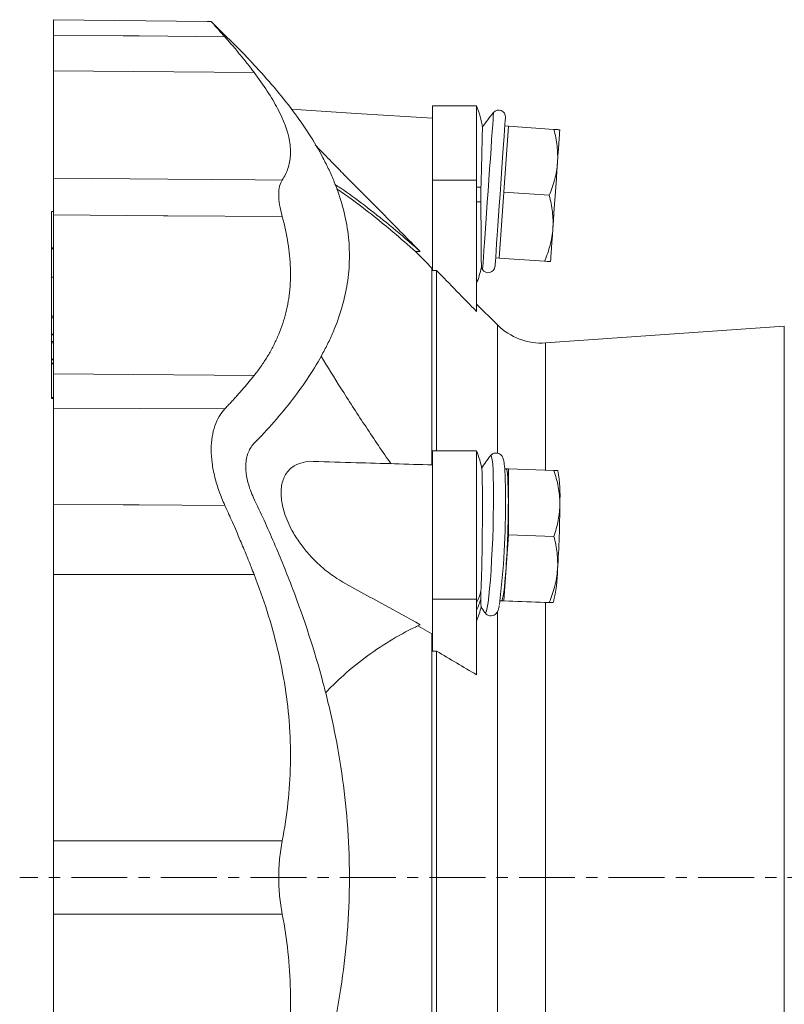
# Model space of a CAD drawing. Header units: millimetres. Extents: x 15 to 811, y -115 to 711.
# Tile 5 of 7: x 15 to 188, y 478 to 702. Entities that reach past the tile are written whole.
import ezdxf

# ---------------------------------------------------------------- set-up
doc = ezdxf.new("R2010")
doc.units = ezdxf.units.MM
doc.linetypes.add('CENTERX2', pattern=[20.32, 12.7, -2.54, 2.54, -2.54])
doc.layers.add('FORMAT', color=7, linetype='Continuous')

msp = doc.modelspace()

# ---------------------------------------------------------------- linework, layer by layer
at = {"color": 7, "linetype": 'Continuous', "lineweight": 15}
for p, q in [((66.17, 693.51), (58.34, 701.34)), ((118.55, 682.22), (108.55, 682.22)), ((108.55, 682.22), (108.55, 665.33)), ((118.55, 682.22), (118.55, 665.33)), ((125.77, 677.57), (124.97, 677.62)), ((125.25, 670.09), (125.77, 677.57)), ((125.77, 677.57), (136.11, 676.84)), ((124.73, 662.6), (125.25, 670.09)), ((108.55, 665.33), (108.55, 644.81)), ((118.55, 665.33), (118.55, 635.49)), ((124.2, 655.12), (124.73, 662.6)), ((124.73, 662.6), (135.06, 661.88)), ((22.55, 658.21), (22.05, 658.21)), ((22.05, 658.21), (22.05, 658.18)), ((22.05, 649.98), (22.05, 658.18)), ((123.68, 647.64), (124.2, 655.12)), ((22.05, 649.98), (22.05, 649.74)), ((22.05, 643.3), (22.05, 649.74)), ((104.73, 649.09), (105.79, 649.09)), ((122.88, 647.7), (123.68, 647.64)), ((123.68, 647.64), (134.01, 646.92)), ((108.41, 645.36), (108.41, 600.74)), ((108.41, 645.36), (108.55, 645.36)), ((108.55, 644.81), (109.47, 644.81)), ((109.47, 644.81), (109.47, 603.88)), ((22.55, 643.3), (22.05, 643.3)), ((22.05, 643.3), (22.05, 643.27)), ((22.05, 634.42), (22.05, 643.27)), ((123.32, 632.44), (118.55, 637.2)), ((22.05, 634.42), (22.05, 634.09)), ((22.05, 630.35), (22.05, 634.09)), ((22.05, 630.35), (22.05, 630.23)), ((188.4, 632.16), (134.19, 628.37)), ((22.05, 630.23), (22.55, 630.23)), ((22.05, 628.73), (22.05, 630.23)), ((22.05, 628.73), (22.05, 628.4)), ((22.05, 624.66), (22.05, 628.4)), ((22.05, 624.66), (22.05, 624.54)), ((22.05, 624.54), (22.55, 624.54)), ((22.05, 624.54), (22.05, 623.78)), ((22.05, 623.78), (22.55, 623.78)), ((22.05, 623.62), (22.05, 623.78)), ((22.05, 616.02), (22.05, 623.62)), ((22.05, 616.02), (22.05, 615.77)), ((22.05, 615.77), (22.55, 615.77)), ((118.55, 603.88), (108.55, 603.88)), ((108.55, 603.88), (108.55, 570.23)), ((118.55, 603.88), (118.55, 570.23)), ((125.25, 599.81), (124.94, 599.82)), ((125.77, 599.8), (125.25, 599.81)), ((125.77, 592.3), (125.77, 599.8)), ((125.77, 599.8), (136.11, 599.44)), ((137.01, 599.32), (136.96, 599.43)), ((125.77, 584.8), (125.77, 592.3)), ((125.25, 577.31), (125.77, 584.8)), ((125.77, 584.8), (136.11, 584.44)), ((124.73, 569.82), (125.25, 577.31)), ((108.55, 570.23), (108.55, 558.41)), ((118.55, 570.23), (118.55, 553.04)), ((123.88, 569.84), (124.2, 569.83)), ((123.88, 569.84), (124.2, 569.83)), ((123.88, 569.83), (134.01, 569.48)), ((124.2, 569.83), (124.73, 569.82)), ((124.73, 569.82), (135.06, 569.46)), ((135.9, 569.39), (135.97, 569.5)), ((120.43, 567.18), (120.46, 567.14)), ((105.21, 564.13), (108.41, 562.36)), ((108.41, 562.36), (108.41, 451.72)), ((108.41, 562.36), (108.55, 562.36)), ((108.55, 558.41), (109.47, 558.41)), ((109.47, 558.41), (109.47, 455.67))]:
    msp.add_line(p, q, dxfattribs=at)
at = {"color": 8, "linetype": 'Continuous', "lineweight": 0}
for p, q in [((22.55, 690.1), (68.07, 689.76)), ((108.55, 665.33), (118.55, 665.33)), ((119.56, 663.72), (118.55, 663.72)), ((119.53, 660.42), (118.55, 660.42)), ((22.05, 658.18), (22.55, 658.18)), ((22.05, 649.98), (22.55, 649.98)), ((22.05, 649.74), (22.55, 649.74)), ((22.05, 643.27), (22.55, 643.27)), ((22.05, 634.42), (22.55, 634.42)), ((22.05, 634.09), (22.55, 634.09)), ((22.05, 630.35), (22.55, 630.35)), ((123.32, 632.44), (123.32, 603.46)), ((188.4, 381.92), (188.4, 632.16)), ((22.05, 628.73), (22.55, 628.73)), ((22.05, 628.4), (22.55, 628.4)), ((134.19, 628.37), (134.19, 599.51)), ((22.05, 624.66), (22.55, 624.66)), ((22.05, 623.62), (22.55, 623.62)), ((22.55, 621.34), (68.07, 620.99)), ((22.05, 616.02), (22.55, 616.02)), ((22.55, 575.8), (68.07, 575.81)), ((108.55, 570.23), (118.55, 570.23)), ((134.19, 569.53), (134.19, 444.53)), ((123.32, 567.43), (123.32, 446.57))]:
    msp.add_line(p, q, dxfattribs=at)
at = {"color": 7, "linetype": 'Continuous', "lineweight": 15, "flags": 128}
for points in [[(58.34, 701.35), (57.43, 701.36), (22.55, 701.71)], [(108.55, 679.37), (91.25, 680.47), (76.47, 681.42)], [(122.74, 645.74), (122.75, 645.78), (122.77, 646.14), (122.82, 646.85), (122.9, 647.9), (122.99, 649.26), (123.11, 650.91), (123.24, 652.81), (123.39, 654.92), (123.55, 657.2), (123.71, 659.59), (123.88, 662.04), (124.06, 664.51), (124.23, 666.94), (124.39, 669.28), (124.54, 671.48), (124.68, 673.49), (124.81, 675.26), (124.91, 676.77), (125, 677.98), (125.06, 678.87), (125.1, 679.4), (125.11, 679.58)], [(136.92, 669.27), (137.03, 670.9), (137.14, 672.37), (137.23, 673.66), (137.3, 674.75), (137.36, 675.61), (137.41, 676.24), (137.43, 676.62), (137.44, 676.75)], [(135.87, 654.31), (136, 656.06), (136.13, 657.91), (136.26, 659.83), (136.4, 661.79), (136.53, 663.74), (136.67, 665.66), (136.8, 667.51), (136.92, 669.27)], [(135.35, 646.82), (135.36, 646.95), (135.39, 647.33), (135.43, 647.96), (135.49, 648.83), (135.57, 649.92), (135.66, 651.21), (135.76, 652.68), (135.87, 654.31)], [(125.25, 599.81), (125.36, 599.68), (125.47, 599.3), (125.56, 598.67), (125.63, 597.8), (125.69, 596.71), (125.74, 595.41), (125.76, 593.94), (125.77, 592.3)], [(125.25, 577.31), (125.13, 575.68), (125, 574.21), (124.86, 572.92), (124.73, 571.83), (124.59, 570.97), (124.45, 570.34), (124.33, 569.96), (124.2, 569.83)]]:
    msp.add_lwpolyline(points, dxfattribs=at)
at = {"color": 8, "linetype": 'Continuous', "lineweight": 0, "flags": 128}
for points in [[(61.42, 697.84), (41.99, 698.04), (38.32, 698.07), (22.55, 698.23)], [(119.92, 645.02), (119.93, 645.2), (119.97, 645.74), (120.03, 646.63), (120.12, 647.85), (120.22, 649.37), (120.35, 651.17), (120.49, 653.21), (120.65, 655.44), (120.82, 657.83), (120.99, 660.31), (121.17, 662.85), (121.34, 665.39), (121.52, 667.88), (121.69, 670.26), (121.84, 672.5), (121.98, 674.53), (122.11, 676.33), (122.22, 677.86), (122.3, 679.08), (122.36, 679.97), (122.4, 680.51), (122.41, 680.69)], [(22.55, 665.76), (48.5, 665.55), (68.28, 665.4), (74.45, 665.35)], [(74.45, 657.03), (48.5, 657.23), (47.48, 657.24), (22.55, 657.43)], [(22.55, 613.58), (41.99, 613.48), (61.42, 613.38)], [(122.41, 593.86), (122.4, 595.98), (122.36, 597.87), (122.3, 599.49), (122.22, 600.82), (122.11, 601.83), (121.98, 602.49), (121.84, 602.79), (121.7, 602.75)], [(120.46, 567.14), (120.49, 567.1), (120.65, 567.16), (120.82, 567.58), (120.99, 568.35), (121.17, 569.46), (121.34, 570.89), (121.52, 572.6), (121.69, 574.57), (121.84, 576.74), (121.98, 579.08), (122.11, 581.55), (122.22, 584.08), (122.3, 586.63), (122.36, 589.14), (122.4, 591.57), (122.41, 593.86)], [(61.42, 591.5), (41.99, 591.6), (38.32, 591.61), (22.55, 591.69)], [(22.55, 515.37), (48.5, 515.36), (68.28, 515.36), (74.45, 515.36)], [(74.45, 498.72), (48.5, 498.72), (47.48, 498.72), (22.55, 498.71)]]:
    msp.add_lwpolyline(points, dxfattribs=at)
at = {"color": 7, "linetype": 'Continuous', "lineweight": 15}
for centre, radius, start, end in [((100.55, 674.72), 19.5, 7.3807, 22.6199), ((145.2, 661.17), 30, 139.4162, 147.6159), ((123.58, 679.69), 1.53, 356, 139.4162), ((100.55, 649.42), 19.5, 337.3801, 348.3309), ((145.2, 661.17), 30, 211.5572, 212.5838), ((121.21, 645.84), 1.53, 212.5838, 356), ((133.22, 642.34), 14, 225, 274), ((100.55, 596.38), 19.5, 10.0811, 22.6199), ((145.2, 584.11), 30, 141.5552, 148.2919), ((106.65, 593.84), 30.85, 356.3953, 10.2378), ((-56.49, 591.36), 181.61, 352.9255, 0.6148), ((-103.15, 592.79), 228.92, 356.1237, 359.8787), ((-91.47, 592.38), 228.92, 356.1237, 359.8787), ((105.87, 577.13), 31.06, 345.7897, 359.5919), ((100.55, 572.73), 19.5, 337.3801, 347.5787), ((145.2, 584.11), 30, 211.281, 214.4399)]:
    msp.add_arc(centre, radius, start, end, dxfattribs=at)
at = {"color": 8, "linetype": 'Continuous', "lineweight": 0}
for centre, radius, start, end in [((104.75, 576.01), 15.32, 334.2621, 345.1018), ((104.74, 574.37), 15.34, 334.2658, 344.6303)]:
    msp.add_arc(centre, radius, start, end, dxfattribs=at)
at = {"color": 7, "linetype": 'Continuous', "lineweight": 15}
for points, knots in [([(22.55, 698.23), (22.55, 698.89), (22.55, 700.2), (22.55, 701.29), (22.55, 701.78), (22.55, 701.67), (22.55, 701.66)], [0, 0, 0, 0, 0.314118, 0.628236, 0.942354, 1, 1, 1, 1]), ([(58.34, 701.34), (58.34, 701.34), (58.27, 701.42), (58.49, 701.16), (59, 700.59), (59.87, 699.59), (60.73, 698.61), (61.3, 697.98), (61.42, 697.84)], [0, 0, 0, 0, 0.005671, 0.234947, 0.47102, 0.699462, 0.93313, 1, 1, 1, 1]), ([(22.55, 698.23), (22.55, 697.89), (22.55, 697.54), (22.55, 697.19), (22.55, 694.83), (22.55, 692.46), (22.55, 690.1)], [0.01470437, 0.01470437, 0.01470437, 0.01470437, 0.01673865, 0.01673865, 0.01673865, 0.03060151, 0.03060151, 0.03060151, 0.03060151]), ([(61.42, 697.84), (61.47, 697.79), (62.04, 697.14), (63.23, 695.78), (64.83, 693.88), (66.24, 692.13), (67.28, 690.8), (67.85, 690.05), (68.07, 689.76)], [0, 0, 0, 0, 0.01902, 0.243921, 0.509325, 0.727568, 0.891143, 1, 1, 1, 1]), ([(66.17, 693.51), (66.17, 693.51), (66.21, 693.46), (66.33, 693.33), (66.38, 693.28), (66.5, 693.15), (66.57, 693.07), (66.81, 692.82), (66.99, 692.62), (67.43, 692.15), (67.68, 691.88), (67.96, 691.58)], [0, 0, 0, 0, 0.25, 0.25, 0.375, 0.375, 0.5, 0.5, 0.75, 0.75, 1, 1, 1, 1]), ([(67.96, 691.58), (69.57, 689.86), (71.12, 688.13), (74.07, 684.65), (75.47, 682.9), (79.44, 677.6), (81.77, 674.02), (84.18, 669.46), (84.64, 668.55), (85.5, 666.71), (85.9, 665.79), (87.02, 663.03), (87.65, 661.18), (88.67, 657.48), (89.05, 655.62), (89.44, 652.82), (89.54, 651.89), (89.67, 650.02), (89.7, 649.08), (89.7, 648.15)], [0, 0, 0, 0, 0.125, 0.125, 0.25, 0.25, 0.5, 0.5, 0.5625, 0.5625, 0.625, 0.625, 0.75, 0.75, 0.875, 0.875, 0.9375, 0.9375, 1, 1, 1, 1]), ([(22.55, 690.1), (22.55, 687.49), (22.55, 685.03), (22.55, 681.55), (22.55, 680.42), (22.55, 678.24), (22.55, 677.19), (22.55, 674.14), (22.55, 672.25), (22.55, 668.78), (22.55, 667.19), (22.55, 665.76)], [0, 0, 0, 0, 0.25, 0.25, 0.375, 0.375, 0.5, 0.5, 0.75, 0.75, 1, 1, 1, 1]), ([(68.07, 689.76), (69.15, 688.33), (70.15, 686.92), (71.93, 684.18), (72.72, 682.84), (74.76, 678.95), (75.68, 676.5), (76.19, 673.63), (76.26, 673.07), (76.33, 671.97), (76.34, 671.44), (76.25, 669.88), (76.07, 668.9), (75.44, 667.05), (75.01, 666.17), (74.45, 665.35)], [0.0087579, 0.0087579, 0.0087579, 0.0087579, 0.01758219, 0.01758219, 0.02640649, 0.02640649, 0.04405508, 0.04405508, 0.04846723, 0.04846723, 0.05287937, 0.05287937, 0.06170367, 0.06170367, 0.07059436, 0.07059436, 0.07059436, 0.07059436]), ([(119.56, 663.72), (119.58, 664.56), (119.63, 666.26), (119.69, 668.66), (119.74, 670.9), (119.79, 672.86), (119.83, 674.53), (119.86, 675.84), (119.88, 676.75), (119.88, 677.23), (119.88, 677.23), (119.88, 677.23)], [0, 0, 0, 0, 0.113652, 0.230601, 0.344275, 0.461229, 0.575243, 0.692525, 0.807246, 0.925252, 1, 1, 1, 1]), ([(136.11, 676.84), (136.43, 675.59), (136.68, 674.34), (136.97, 671.81), (137.01, 670.54), (136.92, 669.27)], [0, 0, 0, 0, 0.5, 0.5, 1, 1, 1, 1]), ([(136.11, 676.84), (136.51, 676.82), (136.85, 676.79), (137.32, 676.76), (137.44, 676.75), (137.44, 676.75)], [0, 0, 0, 0, 0.5, 0.5, 1, 1, 1, 1]), ([(81.92, 673.33), (82.48, 672.74), (84.06, 671.09), (86.65, 668.43), (89.55, 665.5), (93.18, 661.84), (98.59, 656.38), (103.09, 651.82), (105.79, 649.09)], [0, 0, 0, 0, 0.076559, 0.213675, 0.326241, 0.438909, 0.664271, 1, 1, 1, 1]), ([(136.92, 669.27), (136.88, 668.63), (136.8, 668), (136.59, 666.75), (136.45, 666.13), (135.98, 664.28), (135.55, 663.07), (135.06, 661.88)], [0, 0, 0, 0, 0.25, 0.25, 0.5, 0.5, 1, 1, 1, 1]), ([(22.55, 657.43), (22.55, 659.37), (22.55, 661.04), (22.55, 662.79), (22.55, 663.12), (22.55, 663.75), (22.55, 664.05), (22.55, 664.88), (22.55, 665.36), (22.55, 665.76)], [0, 0, 0, 0, 0.5, 0.5, 0.625, 0.625, 0.75, 0.75, 1, 1, 1, 1]), ([(74.45, 665.35), (74.18, 664.96), (73.98, 664.49), (73.71, 663.39), (73.64, 662.76), (73.64, 661.35), (73.71, 660.57), (73.98, 658.9), (74.18, 658), (74.45, 657.03)], [0, 0, 0, 0, 0.25, 0.25, 0.5, 0.5, 0.75, 0.75, 1, 1, 1, 1]), ([(86.4, 664.32), (86.85, 664.05), (89.01, 662.69), (93.13, 659.63), (98.77, 655.18), (103.05, 651.52), (105.41, 649.43), (105.79, 649.09)], [0, 0, 0, 0, 0.073639, 0.359871, 0.652444, 0.945035, 1, 1, 1, 1]), ([(104.73, 649.09), (103.02, 650.59), (99.62, 653.58), (94.64, 657.63), (90.34, 660.95), (87.76, 662.7), (86.76, 663.38)], [0, 0, 0, 0, 0.272774, 0.545537, 0.822656, 1, 1, 1, 1]), ([(135.06, 661.88), (135.38, 660.63), (135.63, 659.37), (135.92, 656.85), (135.96, 655.58), (135.87, 654.31)], [0, 0, 0, 0, 0.5, 0.5, 1, 1, 1, 1]), ([(119.53, 660.42), (119.53, 659.56), (119.55, 657.83), (119.57, 655.32), (119.59, 652.95), (119.6, 650.83), (119.62, 648.98), (119.63, 647.49), (119.64, 646.35), (119.64, 645.68), (119.65, 645.4), (119.65, 645.47), (119.65, 645.48)], [0, 0, 0, 0, 0.108167, 0.21947, 0.327642, 0.43895, 0.547151, 0.658487, 0.766736, 0.878121, 0.986416, 1, 1, 1, 1]), ([(22.55, 621.34), (22.55, 623.82), (22.55, 626.43), (22.55, 630.56), (22.55, 631.97), (22.55, 634.86), (22.55, 636.33), (22.55, 640.86), (22.55, 644), (22.55, 650.53), (22.55, 653.92), (22.55, 657.43)], [0, 0, 0, 0, 0.25, 0.25, 0.375, 0.375, 0.5, 0.5, 0.75, 0.75, 1, 1, 1, 1]), ([(74.45, 657.03), (74.45, 657.02), (75.01, 655.01), (75.88, 651.04), (76.44, 645.29), (76.22, 639.77), (75.39, 635.42), (74.37, 632.12), (73.43, 629.73), (72.32, 627.42), (71.28, 625.56), (70.36, 624.12), (69.64, 623.06), (68.88, 622.01), (68.34, 621.33), (68.07, 620.99)], [0, 0, 0, 0, 0.0010716, 0.1431336, 0.2853351, 0.4287892, 0.5715722, 0.6423419, 0.7137458, 0.7846264, 0.8563542, 0.8918967, 0.9276679, 0.9636939, 1, 1, 1, 1]), ([(135.87, 654.31), (135.83, 653.67), (135.75, 653.04), (135.54, 651.78), (135.41, 651.16), (134.93, 649.32), (134.51, 648.11), (134.01, 646.92)], [0, 0, 0, 0, 0.25, 0.25, 0.5, 0.5, 1, 1, 1, 1]), ([(67.96, 605.43), (69.57, 607.09), (71.12, 608.76), (74.07, 612.13), (75.47, 613.84), (79.44, 618.99), (81.77, 622.5), (84.18, 626.99), (84.64, 627.89), (85.5, 629.7), (85.9, 630.6), (87.02, 633.34), (87.65, 635.17), (88.67, 638.84), (89.05, 640.69), (89.44, 643.48), (89.54, 644.41), (89.67, 646.28), (89.7, 647.21), (89.7, 648.15)], [0, 0, 0, 0, 0.125, 0.125, 0.25, 0.25, 0.5, 0.5, 0.5625, 0.5625, 0.625, 0.625, 0.75, 0.75, 0.875, 0.875, 0.9375, 0.9375, 1, 1, 1, 1]), ([(134.01, 646.92), (134.42, 646.89), (134.76, 646.87), (135.23, 646.83), (135.35, 646.82), (135.35, 646.82)], [0, 0, 0, 0, 0.5, 0.5, 1, 1, 1, 1]), ([(83.27, 625.38), (84.75, 622.96), (87.93, 617.74), (93.14, 609.75), (96.96, 604.01), (99.04, 601.12), (99.15, 600.96)], [0, 0, 0, 0, 0.292936, 0.632359, 0.979303, 1, 1, 1, 1]), ([(22.55, 613.58), (22.55, 613.91), (22.55, 614.24), (22.55, 614.57), (22.55, 616.83), (22.55, 619.08), (22.55, 621.34)], [0.01470437, 0.01470437, 0.01470437, 0.01470437, 0.01673865, 0.01673865, 0.01673865, 0.03060151, 0.03060151, 0.03060151, 0.03060151]), ([(68.07, 620.99), (67.87, 620.74), (67.47, 620.25), (66.86, 619.51), (66.24, 618.76), (65.61, 618.02), (64.96, 617.27), (64.3, 616.53), (63.63, 615.78), (62.95, 615.03), (62.26, 614.28), (61.75, 613.73), (61.47, 613.43), (61.42, 613.38)], [0, 0, 0, 0, 0.096269, 0.192919, 0.289958, 0.387398, 0.485247, 0.583517, 0.682216, 0.781353, 0.880938, 0.98098, 1, 1, 1, 1]), ([(22.55, 591.69), (22.55, 592.81), (22.55, 593.91), (22.55, 596.1), (22.55, 597.18), (22.55, 599.32), (22.55, 600.38), (22.55, 602.43), (22.55, 603.41), (22.55, 605.32), (22.55, 606.24), (22.55, 608), (22.55, 608.83), (22.55, 610.38), (22.55, 611.1), (22.55, 612.42), (22.55, 613.04), (22.55, 613.58)], [0, 0, 0, 0, 0.125, 0.125, 0.25, 0.25, 0.375, 0.375, 0.5, 0.5, 0.625, 0.625, 0.75, 0.75, 0.875, 0.875, 1, 1, 1, 1]), ([(61.42, 613.38), (60.94, 612.87), (60.51, 612.3), (59.75, 611.03), (59.43, 610.32), (58.89, 608.76), (58.68, 607.93), (58.41, 606.15), (58.33, 605.21), (58.33, 603.21), (58.4, 602.18), (58.61, 600.61), (58.69, 600.08), (58.9, 599.01), (59.02, 598.46), (59.42, 596.83), (59.75, 595.75), (60.32, 594.15), (60.52, 593.61), (60.95, 592.55), (61.18, 592.02), (61.42, 591.5)], [0, 0, 0, 0, 0.125, 0.125, 0.25, 0.25, 0.375, 0.375, 0.5, 0.5, 0.625, 0.625, 0.6875, 0.6875, 0.75, 0.75, 0.875, 0.875, 0.9375, 0.9375, 1, 1, 1, 1]), ([(66.17, 600.27), (66.17, 600.83), (66.21, 601.36), (66.33, 602.11), (66.38, 602.35), (66.5, 602.82), (66.57, 603.05), (66.81, 603.71), (66.99, 604.1), (67.43, 604.82), (67.68, 605.15), (67.96, 605.43)], [0, 0, 0, 0, 0.25, 0.25, 0.375, 0.375, 0.5, 0.5, 0.75, 0.75, 1, 1, 1, 1]), ([(81.58, 601.46), (81.53, 601.47), (80.68, 601.57), (79.14, 601.32), (77.35, 600.67), (76.06, 599.65), (74.98, 598.29), (74.32, 596.48), (74.15, 594.4), (74.29, 592.23), (74.88, 589.78), (75.89, 587.27), (77.1, 584.95), (78.69, 582.56), (80.92, 579.84), (83.64, 577.2), (87.55, 574.35), (92.27, 571.76), (98.59, 568.42), (103.09, 565.91), (105.79, 564.4)], [0, 0, 0, 0, 0.002904, 0.055381, 0.107744, 0.139477, 0.171174, 0.224595, 0.25152, 0.278445, 0.327775, 0.360602, 0.393471, 0.439148, 0.484898, 0.550775, 0.616737, 0.726493, 0.836369, 1, 1, 1, 1]), ([(108.55, 600.68), (102.79, 600.85), (93.79, 601.11), (84.8, 601.38), (81.58, 601.48)], [0, 0, 0, 0, 0.641508, 1, 1, 1, 1]), ([(125.11, 593.37), (125.11, 593.72), (125.11, 594.73), (125.09, 596.29), (125.05, 597.94), (124.98, 599.36), (124.89, 600.54), (124.76, 601.5), (124.65, 602.06), (124.39, 602.62), (124.05, 603.03), (123.5, 603.36), (122.81, 603.43), (122.2, 603.22), (121.84, 602.93), (121.73, 602.78), (121.69, 602.73)], [0, 0, 0, 0, 0.058464, 0.170107, 0.282067, 0.394591, 0.508252, 0.62468, 0.751075, 0.79635, 0.833213, 0.870857, 0.909614, 0.947311, 0.980646, 1, 1, 1, 1]), ([(66.17, 600.27), (66.17, 599.72), (66.21, 599.14), (66.33, 598.26), (66.38, 597.97), (66.5, 597.37), (66.57, 597.06), (66.81, 596.16), (66.99, 595.56), (67.43, 594.37), (67.68, 593.77), (67.96, 593.19)], [0, 0, 0, 0, 0.25, 0.25, 0.375, 0.375, 0.5, 0.5, 0.75, 0.75, 1, 1, 1, 1]), ([(119.56, 572.07), (119.59, 572.89), (119.65, 574.27), (119.72, 576.76), (119.77, 579.1), (119.81, 581.62), (119.84, 584.19), (119.87, 586.81), (119.88, 589.34), (119.89, 591.76), (119.88, 593.96), (119.87, 595.9), (119.85, 597.51), (119.82, 598.74), (119.79, 599.54), (119.76, 599.72), (119.75, 599.79)], [0, 0, 0, 0, 0.101446, 0.170369, 0.241284, 0.310341, 0.38138, 0.450817, 0.522241, 0.592145, 0.664061, 0.734214, 0.806409, 0.876391, 0.948427, 1, 1, 1, 1]), ([(137.44, 591.9), (137.44, 592.53), (137.41, 593.17), (137.29, 594.45), (137.2, 595.09), (136.85, 596.98), (136.51, 598.22), (136.11, 599.44)], [0, 0, 0, 0, 0.25, 0.25, 0.5, 0.5, 1, 1, 1, 1]), ([(136.91, 599.41), (136.9, 599.41), (136.88, 599.41), (136.39, 599.43), (136.11, 599.44)], [0, 0, 0, 0, 0.426307, 1, 1, 1, 1]), ([(67.96, 593.19), (69.57, 589.81), (71.12, 586.41), (74.07, 579.55), (75.47, 576.1), (79.44, 565.65), (81.77, 558.56), (84.18, 549.52), (84.64, 547.7), (85.5, 544.06), (85.9, 542.23), (87.02, 536.73), (87.65, 533.06), (88.67, 525.67), (89.05, 521.97), (89.44, 516.39), (89.54, 514.52), (89.67, 510.79), (89.7, 508.91), (89.7, 507.04)], [0, 0, 0, 0, 0.125, 0.125, 0.25, 0.25, 0.5, 0.5, 0.5625, 0.5625, 0.625, 0.625, 0.75, 0.75, 0.875, 0.875, 0.9375, 0.9375, 1, 1, 1, 1]), ([(22.55, 591.69), (22.55, 591.02), (22.55, 590.34), (22.55, 589.66), (22.55, 585.04), (22.55, 580.42), (22.55, 575.8)], [0.01470437, 0.01470437, 0.01470437, 0.01470437, 0.01673865, 0.01673865, 0.01673865, 0.03060151, 0.03060151, 0.03060151, 0.03060151]), ([(61.42, 591.5), (61.47, 591.4), (62.04, 590.14), (63.23, 587.5), (64.83, 583.8), (66.24, 580.41), (67.28, 577.82), (67.85, 576.38), (68.07, 575.81)], [0, 0, 0, 0, 0.01902, 0.243921, 0.509325, 0.727568, 0.891143, 1, 1, 1, 1]), ([(136.11, 584.44), (136.51, 585.65), (136.85, 586.89), (137.32, 589.37), (137.44, 590.63), (137.44, 591.9)], [0, 0, 0, 0, 0.5, 0.5, 1, 1, 1, 1]), ([(136.11, 584.44), (136.43, 583.2), (136.68, 581.96), (136.97, 579.45), (137.01, 578.18), (136.92, 576.91)], [0, 0, 0, 0, 0.5, 0.5, 1, 1, 1, 1]), ([(136.92, 576.91), (136.88, 576.27), (136.8, 575.63), (136.59, 574.37), (136.45, 573.75), (135.98, 571.89), (135.55, 570.67), (135.06, 569.46)], [0, 0, 0, 0, 0.25, 0.25, 0.5, 0.5, 1, 1, 1, 1]), ([(22.55, 575.8), (22.55, 570.72), (22.55, 565.64), (22.55, 558.02), (22.55, 555.49), (22.55, 550.42), (22.55, 547.9), (22.55, 540.32), (22.55, 535.29), (22.55, 525.29), (22.55, 520.31), (22.55, 515.37)], [0, 0, 0, 0, 0.25, 0.25, 0.375, 0.375, 0.5, 0.5, 0.75, 0.75, 1, 1, 1, 1]), ([(68.07, 575.81), (69.15, 573.03), (70.15, 570.21), (71.93, 564.56), (72.72, 561.71), (74.76, 553.12), (75.68, 547.32), (76.19, 539.96), (76.26, 538.48), (76.33, 535.54), (76.34, 534.08), (76.25, 529.7), (76.07, 526.81), (75.44, 521.06), (75.01, 518.19), (74.45, 515.36)], [0.0087579, 0.0087579, 0.0087579, 0.0087579, 0.01758219, 0.01758219, 0.02640649, 0.02640649, 0.04405508, 0.04405508, 0.04846723, 0.04846723, 0.05287937, 0.05287937, 0.06170367, 0.06170367, 0.07059436, 0.07059436, 0.07059436, 0.07059436]), ([(119.53, 570.3), (119.54, 569.83), (119.55, 569.01), (119.57, 568.53), (119.58, 568.54), (119.58, 568.55)], [0, 0, 0, 0, 0.469554, 0.817997, 1, 1, 1, 1]), ([(120.37, 567.31), (120.38, 567.27), (120.45, 567.13), (120.7, 566.82), (121.22, 566.48), (121.91, 566.37), (122.54, 566.55), (122.97, 566.89), (123.22, 567.22), (123.39, 567.55), (123.55, 568.01), (123.65, 568.37), (123.71, 568.73), (123.71, 568.75)], [0, 0, 0, 0, 0.032566, 0.113351, 0.195469, 0.280151, 0.364547, 0.43777, 0.513985, 0.606103, 0.739359, 0.985792, 1, 1, 1, 1]), ([(135.87, 569.42), (135.83, 569.42), (135.75, 569.43), (135.54, 569.43), (135.41, 569.44), (134.93, 569.45), (134.51, 569.46), (134.01, 569.48)], [0, 0, 0, 0, 0.25, 0.25, 0.5, 0.5, 1, 1, 1, 1]), ([(135.06, 569.46), (135.36, 569.45), (135.86, 569.43), (135.84, 569.43), (135.84, 569.43)], [0, 0, 0, 0, 0.603181, 1, 1, 1, 1]), ([(84.27, 548.97), (85.42, 550.13), (88.28, 553.03), (93.13, 556.95), (98.77, 560.8), (103.05, 563.13), (105.41, 564.23), (105.79, 564.4)], [0, 0, 0, 0, 0.17141, 0.427431, 0.689127, 0.950837, 1, 1, 1, 1]), ([(22.55, 498.71), (22.55, 501.46), (22.55, 504.22), (22.55, 507.71), (22.55, 508.41), (22.55, 509.81), (22.55, 510.51), (22.55, 512.61), (22.55, 514), (22.55, 515.37)], [0, 0, 0, 0, 0.5, 0.5, 0.625, 0.625, 0.75, 0.75, 1, 1, 1, 1]), ([(74.45, 515.36), (74.18, 514), (73.98, 512.63), (73.71, 509.86), (73.64, 508.46), (73.64, 505.62), (73.71, 504.22), (73.98, 501.45), (74.18, 500.08), (74.45, 498.72)], [0, 0, 0, 0, 0.25, 0.25, 0.5, 0.5, 0.75, 0.75, 1, 1, 1, 1]), ([(67.96, 420.89), (69.57, 424.27), (71.12, 427.67), (74.07, 434.53), (75.47, 437.98), (79.44, 448.43), (81.77, 455.52), (84.18, 464.56), (84.64, 466.38), (85.5, 470.02), (85.9, 471.85), (87.02, 477.35), (87.65, 481.02), (88.67, 488.41), (89.05, 492.11), (89.44, 497.69), (89.54, 499.56), (89.67, 503.3), (89.7, 505.17), (89.7, 507.04)], [0, 0, 0, 0, 0.125, 0.125, 0.25, 0.25, 0.5, 0.5, 0.5625, 0.5625, 0.625, 0.625, 0.75, 0.75, 0.875, 0.875, 0.9375, 0.9375, 1, 1, 1, 1]), ([(22.55, 438.28), (22.55, 443.37), (22.55, 448.44), (22.55, 456.06), (22.55, 458.59), (22.55, 463.66), (22.55, 466.19), (22.55, 473.76), (22.55, 478.79), (22.55, 488.8), (22.55, 493.77), (22.55, 498.71)], [0, 0, 0, 0, 0.25, 0.25, 0.375, 0.375, 0.5, 0.5, 0.75, 0.75, 1, 1, 1, 1]), ([(74.45, 498.72), (74.45, 498.7), (75.01, 495.87), (75.88, 490.16), (76.44, 481.45), (76.22, 472.66), (75.39, 465.34), (74.37, 459.54), (73.43, 455.24), (72.32, 450.94), (71.28, 447.41), (70.36, 444.59), (69.64, 442.48), (68.88, 440.38), (68.34, 438.98), (68.07, 438.28)], [0, 0, 0, 0, 0.001072, 0.143134, 0.285335, 0.428789, 0.571572, 0.642342, 0.713746, 0.784626, 0.856354, 0.891897, 0.927668, 0.963694, 1, 1, 1, 1])]:
    msp.add_open_spline(points, degree=3, knots=knots, dxfattribs=at)
for points in [[(119.56, 663.72), (119.53, 662.63), (119.52, 661.53), (119.53, 660.42)], [(104.73, 649.09), (105.95, 647.85), (107.18, 646.61), (108.41, 645.36)], [(109.47, 644.81), (112.5, 641.7), (115.53, 638.6), (118.55, 635.49)], [(119.56, 572.07), (119.53, 571.41), (119.52, 570.82), (119.53, 570.3)], [(109.47, 558.41), (112.5, 556.62), (115.53, 554.83), (118.55, 553.04)]]:
    msp.add_open_spline(points, degree=3, dxfattribs=at)
at = {"layer": 'FORMAT', "linetype": 'CENTERX2', "lineweight": 0}
msp.add_line((384.73, 507.04), (14.86, 507.04), dxfattribs=at)

doc.saveas('drawing.dxf')
